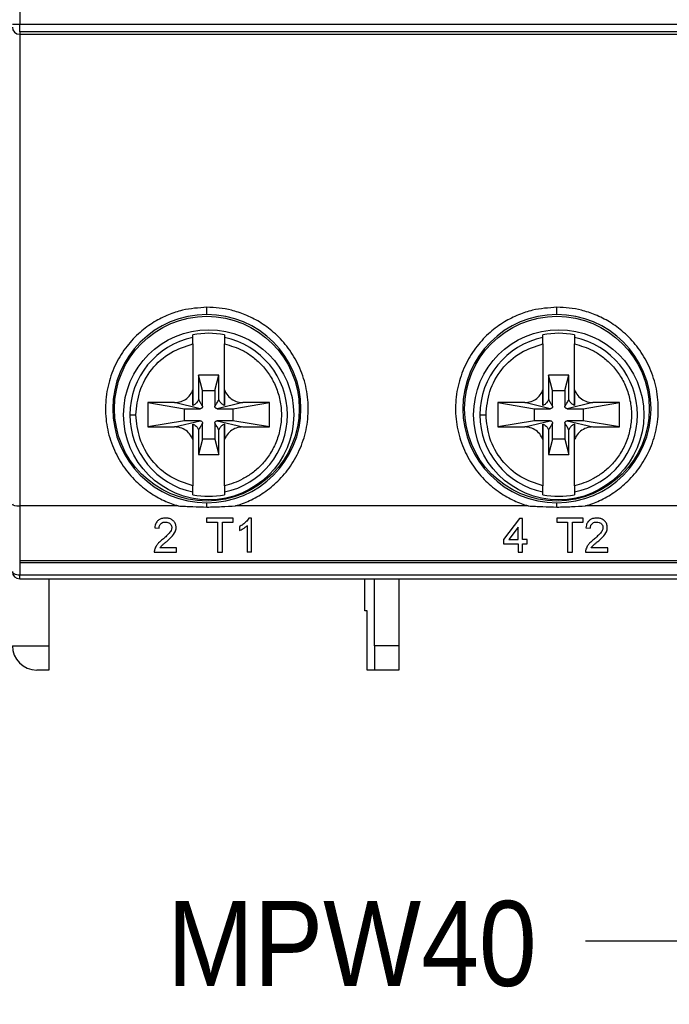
# Model space of a CAD drawing. Header units: millimetres. Extents: x 0 to 432, y 0 to 279.
# Tile 6 of 22: x 258 to 284, y 51 to 92. Entities that reach past the tile are written whole.
import ezdxf

# ---------------------------------------------------------------- set-up
doc = ezdxf.new("R2010")
doc.units = ezdxf.units.MM
doc.linetypes.add('SLD-Solid', pattern=[0])
doc.layers.add('TEXT', color=140, linetype='SLD-Solid', lineweight=25)
doc.styles.add('SLDTEXTSTYLE0', font='GOTHIC.TTF', dxfattribs={"width": 0.913})
doc.styles.get("Standard").update_dxf_attribs({"font": 'GOTHIC.TTF'})
doc.dimstyles.new('SLDDIMSTYLE4', dxfattribs={"dimtxt": 0.18, "dimasz": 3.5, "dimexe": 0, "dimexo": 0.0625, "dimgap": 0, "dimtad": 0, "dimtih": 1, "dimtoh": 1, "dimdec": 0, "dimrnd": 1e-09, "dimzin": 0, "dimdsep": 46, "dimtxsty": 'Standard', "dimsah": 1, "dimcen": 0.09, "dimadec": 0, "dimazin": 0, "dimtfac": 3.5, "dimtdec": 0, "dimtofl": 0, "dimtmove": 0, "dimatfit": 3, "dimfxl": 0, "dimfrac": 2, "dimtolj": 1, "dimtzin": 0, "dimarcsym": 0})

msp = doc.modelspace()

# ---------------------------------------------------------------- linework, layer by layer
for p, q in [((257.559, 135.399), (257.559, 91.312)), ((257.559, 91.312), (257.259, 91.312)), ((301.759, 91.312), (257.559, 91.312)), ((257.559, 91.012), (257.559, 91.312)), ((301.759, 91.012), (257.559, 91.012)), ((257.559, 91.012), (257.559, 90.908)), ((257.559, 90.908), (301.759, 90.908)), ((257.559, 90.908), (257.559, 71.508)), ((264.684, 78.432), (264.684, 78.546)), ((264.684, 78.177), (264.684, 76.28)), ((265.984, 78.546), (265.984, 78.432)), ((265.984, 76.28), (265.984, 78.177)), ((279.084, 78.432), (279.084, 78.546)), ((279.084, 78.177), (279.084, 76.28)), ((280.384, 78.546), (280.384, 78.432)), ((280.384, 76.28), (280.384, 78.177)), ((264.915, 76.893), (264.915, 75.882)), ((265.084, 76.258), (264.915, 76.893)), ((265.754, 76.893), (264.915, 76.893)), ((265.584, 76.258), (265.754, 76.893)), ((265.754, 75.882), (265.754, 76.893)), ((279.315, 76.893), (279.315, 75.882)), ((279.484, 76.258), (279.315, 76.893)), ((280.154, 76.893), (279.315, 76.893)), ((279.984, 76.258), (280.154, 76.893)), ((280.154, 75.882), (280.154, 76.893)), ((264.684, 76.28), (264.684, 75.641)), ((265.084, 75.608), (265.084, 76.258)), ((265.084, 76.258), (265.584, 76.258)), ((265.584, 76.258), (265.584, 75.608)), ((265.984, 75.641), (265.984, 76.28)), ((279.084, 76.28), (279.084, 75.641)), ((279.484, 75.608), (279.484, 76.258)), ((279.484, 76.258), (279.984, 76.258)), ((279.984, 76.258), (279.984, 75.608)), ((280.384, 75.641), (280.384, 76.28)), ((263.934, 75.758), (262.834, 75.758)), ((262.834, 75.758), (262.834, 74.758)), ((262.834, 75.758), (264.334, 75.508)), ((264.984, 75.508), (263.934, 75.758)), ((266.734, 75.758), (265.684, 75.508)), ((266.334, 75.508), (267.834, 75.758)), ((267.834, 75.758), (266.734, 75.758)), ((267.834, 74.758), (267.834, 75.758)), ((278.334, 75.758), (277.234, 75.758)), ((277.234, 75.758), (277.234, 74.758)), ((277.234, 75.758), (278.734, 75.508)), ((279.384, 75.508), (278.334, 75.758)), ((281.134, 75.758), (280.084, 75.508)), ((280.734, 75.508), (282.234, 75.758)), ((282.234, 75.758), (281.134, 75.758)), ((282.234, 74.758), (282.234, 75.758)), ((264.334, 75.508), (264.984, 75.508)), ((264.334, 75.008), (264.334, 75.508)), ((265.684, 75.508), (266.334, 75.508)), ((266.334, 75.508), (266.334, 75.008)), ((278.734, 75.508), (279.384, 75.508)), ((278.734, 75.008), (278.734, 75.508)), ((280.084, 75.508), (280.734, 75.508)), ((280.734, 75.508), (280.734, 75.008)), ((264.334, 75.008), (262.834, 74.758)), ((263.934, 74.758), (264.984, 75.008)), ((264.984, 75.008), (264.334, 75.008)), ((265.684, 75.008), (266.734, 74.758)), ((266.334, 75.008), (265.684, 75.008)), ((267.834, 74.758), (266.334, 75.008)), ((278.734, 75.008), (277.234, 74.758)), ((278.334, 74.758), (279.384, 75.008)), ((279.384, 75.008), (278.734, 75.008)), ((280.084, 75.008), (281.134, 74.758)), ((280.734, 75.008), (280.084, 75.008)), ((282.234, 74.758), (280.734, 75.008)), ((262.834, 74.758), (263.934, 74.758)), ((264.684, 74.875), (264.684, 74.236)), ((264.915, 74.634), (264.915, 73.623)), ((265.084, 74.258), (265.084, 74.908)), ((265.584, 74.908), (265.584, 74.258)), ((265.754, 73.623), (265.754, 74.634)), ((265.984, 74.236), (265.984, 74.875)), ((266.734, 74.758), (267.834, 74.758)), ((277.234, 74.758), (278.334, 74.758)), ((279.084, 74.875), (279.084, 74.236)), ((279.315, 74.634), (279.315, 73.623)), ((279.484, 74.258), (279.484, 74.908)), ((279.984, 74.908), (279.984, 74.258)), ((280.154, 73.623), (280.154, 74.634)), ((280.384, 74.236), (280.384, 74.875)), ((281.134, 74.758), (282.234, 74.758)), ((264.684, 74.236), (264.684, 72.339)), ((265.084, 74.258), (264.915, 73.623)), ((265.584, 74.258), (265.084, 74.258)), ((265.584, 74.258), (265.754, 73.623)), ((265.984, 72.339), (265.984, 74.236)), ((279.084, 74.236), (279.084, 72.339)), ((279.484, 74.258), (279.315, 73.623)), ((279.984, 74.258), (279.484, 74.258)), ((279.984, 74.258), (280.154, 73.623)), ((280.384, 72.339), (280.384, 74.236)), ((264.915, 73.623), (265.754, 73.623)), ((279.315, 73.623), (280.154, 73.623)), ((264.684, 71.97), (264.684, 72.084)), ((265.984, 72.084), (265.984, 71.97)), ((279.084, 71.97), (279.084, 72.084)), ((280.384, 72.084), (280.384, 71.97)), ((257.559, 71.508), (257.559, 68.658)), ((264.078, 71.508), (257.559, 71.508)), ((278.478, 71.508), (266.44, 71.508)), ((292.878, 71.508), (280.84, 71.508)), ((265.25, 71.008), (265.25, 70.846)), ((266.345, 71.008), (265.25, 71.008)), ((266.345, 70.846), (266.345, 71.008)), ((267.099, 71.008), (266.984, 71.008)), ((267.099, 69.608), (267.099, 71.008)), ((278.125, 70.99), (277.461, 70.129)), ((278.25, 70.99), (278.125, 70.99)), ((278.25, 70.129), (278.25, 70.99)), ((279.65, 71.008), (279.65, 70.846)), ((280.745, 71.008), (279.65, 71.008)), ((280.745, 70.846), (280.745, 71.008)), ((263.115, 70.613), (263.294, 70.595)), ((265.25, 70.846), (265.699, 70.846)), ((265.699, 70.846), (265.699, 69.608)), ((265.897, 70.846), (266.345, 70.846)), ((265.897, 69.608), (265.897, 70.846)), ((266.597, 70.658), (266.597, 70.493)), ((266.92, 70.699), (266.92, 69.608)), ((278.071, 70.633), (277.682, 70.129)), ((278.071, 70.129), (278.071, 70.633)), ((279.65, 70.846), (280.099, 70.846)), ((280.099, 70.846), (280.099, 69.608)), ((280.297, 70.846), (280.745, 70.846)), ((280.297, 69.608), (280.297, 70.846)), ((280.853, 70.613), (281.033, 70.595)), ((277.461, 70.129), (277.461, 69.949)), ((277.682, 70.129), (278.071, 70.129)), ((278.43, 70.129), (278.25, 70.129)), ((278.43, 69.949), (278.43, 70.129)), ((264.012, 69.787), (263.327, 69.787)), ((264.012, 69.608), (264.012, 69.787)), ((277.461, 69.949), (278.071, 69.949)), ((278.071, 69.949), (278.071, 69.608)), ((278.25, 69.949), (278.43, 69.949)), ((278.25, 69.608), (278.25, 69.949)), ((281.75, 69.787), (281.066, 69.787)), ((281.75, 69.608), (281.75, 69.787)), ((263.097, 69.608), (264.012, 69.608)), ((265.699, 69.608), (265.897, 69.608)), ((267.099, 69.608), (266.92, 69.608)), ((278.071, 69.608), (278.25, 69.608)), ((280.099, 69.608), (280.297, 69.608)), ((280.835, 69.608), (281.75, 69.608)), ((301.759, 69.256), (257.584, 69.256)), ((257.584, 69.172), (257.584, 69.256)), ((301.829, 69.172), (257.584, 69.172)), ((301.759, 68.658), (257.559, 68.658)), ((257.559, 68.508), (257.559, 68.658)), ((257.559, 68.508), (301.759, 68.508)), ((258.759, 68.508), (258.759, 65.758)), ((271.759, 67.187), (271.759, 68.508)), ((272.159, 65.758), (272.159, 68.508)), ((273.159, 68.508), (273.159, 65.758)), ((271.859, 67.187), (271.759, 67.187)), ((271.859, 64.758), (271.859, 67.187)), ((257.259, 65.758), (258.759, 65.758)), ((258.759, 65.758), (258.759, 64.758)), ((273.159, 65.758), (272.159, 65.758)), ((272.159, 65.758), (272.159, 64.758)), ((273.159, 65.758), (273.159, 64.758)), ((258.759, 64.758), (258.259, 64.758)), ((272.159, 64.758), (271.859, 64.758)), ((273.159, 64.758), (272.159, 64.758))]:
    msp.add_line(p, q)
at = {"flags": 128}
msp.add_lwpolyline([(257.559, 68.658), (257.501, 68.661), (257.445, 68.669), (257.393, 68.683), (257.347, 68.702), (257.31, 68.725), (257.282, 68.751), (257.265, 68.779), (257.259, 68.808)], dxfattribs=at)
for centre, radius in [((265.259, 75.508), 3.8), ((279.659, 75.508), 3.8), ((265.334, 75.258), 3.5), ((279.734, 75.258), 3.5)]:
    msp.add_circle(centre, radius)
for centre, radius, start, end in [((265.259, 75.508), 3.871, 90, 270), ((265.259, 75.508), 3.871, 270, 90), ((279.659, 75.508), 3.871, 90, 270), ((279.659, 75.508), 3.871, 270, 90), ((265.334, 75.258), 3.351, 78.8162, 101.1838), ((279.734, 75.258), 3.351, 78.8162, 101.1838), ((265.334, 75.258), 3.24, 101.5731, 180), ((265.334, 75.258), 3.24, 281.5731, 78.4269), ((279.734, 75.258), 3.24, 101.5731, 180), ((279.734, 75.258), 3.24, 281.5731, 78.4269), ((265.334, 75.258), 3.24, 180, 258.4269), ((279.734, 75.258), 3.24, 180, 258.4269), ((265.334, 75.258), 3.351, 258.8162, 281.1838), ((279.734, 75.258), 3.351, 258.8162, 281.1838), ((257.559, 68.808), 0.3, 180, 270), ((258.259, 65.758), 1, 180, 270)]:
    msp.add_arc(centre, radius, start, end)
for centre, ratio in [((257.559, 91.207), 0.995646), ((257.559, 71.588), 0.267949)]:
    msp.add_ellipse(centre, major_axis=(0.3, 0), ratio=ratio, start_param=3.141593, end_param=4.712389)
for points, knots in [([(265.259, 79.679), (264.92, 79.655), (264.382, 79.619), (263.66, 79.376), (263.069, 79.08), (262.483, 78.651), (261.943, 78.08), (261.494, 77.37), (261.187, 76.545), (261.058, 75.65), (261.126, 74.746), (261.381, 73.893), (261.79, 73.144), (262.307, 72.527), (262.884, 72.057), (263.475, 71.715), (263.884, 71.575), (264.078, 71.508)], [0, 0, 0, 0, 0.085401, 0.135515, 0.190936, 0.251746, 0.317726, 0.388256, 0.462272, 0.5383, 0.61461, 0.689429, 0.761184, 0.828674, 0.891142, 0.94825, 1, 1, 1, 1]), ([(266.44, 71.508), (266.635, 71.575), (267.043, 71.715), (267.635, 72.057), (268.212, 72.527), (268.729, 73.144), (269.138, 73.893), (269.393, 74.746), (269.461, 75.65), (269.332, 76.545), (269.025, 77.37), (268.576, 78.08), (268.035, 78.651), (267.45, 79.08), (266.859, 79.377), (266.298, 79.559), (265.768, 79.661), (265.429, 79.673), (265.259, 79.679)], [0, 0, 0, 0, 0.051742, 0.108841, 0.171299, 0.238778, 0.310521, 0.385328, 0.461626, 0.537642, 0.611646, 0.682164, 0.748134, 0.808935, 0.864347, 0.914452, 0.957237, 1, 1, 1, 1]), ([(265.259, 79.379), (265.259, 79.384), (265.259, 79.396), (265.259, 79.477), (265.259, 79.578), (265.259, 79.646), (265.259, 79.679)], [0, 0, 0, 0, 0.270375, 0.562402, 0.789631, 1, 1, 1, 1]), ([(279.659, 79.679), (279.32, 79.655), (278.782, 79.619), (278.06, 79.376), (277.469, 79.08), (276.883, 78.651), (276.343, 78.08), (275.894, 77.37), (275.587, 76.545), (275.458, 75.65), (275.526, 74.746), (275.781, 73.893), (276.19, 73.144), (276.707, 72.527), (277.284, 72.057), (277.875, 71.715), (278.284, 71.575), (278.478, 71.508)], [0, 0, 0, 0, 0.0854013, 0.1355149, 0.1909355, 0.2517462, 0.3177265, 0.3882562, 0.4622717, 0.5383003, 0.6146102, 0.6894292, 0.7611837, 0.8286737, 0.8911415, 0.9482502, 1, 1, 1, 1]), ([(280.84, 71.508), (281.035, 71.575), (281.443, 71.715), (282.035, 72.057), (282.612, 72.527), (283.129, 73.144), (283.538, 73.893), (283.793, 74.746), (283.861, 75.65), (283.732, 76.545), (283.425, 77.37), (282.976, 78.08), (282.435, 78.651), (281.85, 79.08), (281.259, 79.377), (280.698, 79.559), (280.168, 79.661), (279.829, 79.673), (279.659, 79.679)], [0, 0, 0, 0, 0.051741, 0.108841, 0.171299, 0.238778, 0.310521, 0.385328, 0.461626, 0.537642, 0.611646, 0.682164, 0.748134, 0.808935, 0.864347, 0.914452, 0.957237, 1, 1, 1, 1]), ([(279.659, 79.379), (279.659, 79.384), (279.659, 79.396), (279.659, 79.477), (279.659, 79.578), (279.659, 79.646), (279.659, 79.679)], [0, 0, 0, 0, 0.270375, 0.562402, 0.789631, 1, 1, 1, 1]), ([(262.343, 75.258), (262.375, 75.584), (262.439, 76.257), (262.956, 77.16), (263.725, 77.865), (264.371, 78.075), (264.684, 78.177)], [0, 0, 0, 0, 0.241892, 0.498855, 0.756441, 1, 1, 1, 1]), ([(264.684, 78.177), (264.684, 78.207), (264.684, 78.265), (264.684, 78.343), (264.684, 78.401), (264.684, 78.426), (264.684, 78.431), (264.684, 78.432)], [0, 0, 0, 0, 0.2338535, 0.4677826, 0.698728, 0.9246829, 1, 1, 1, 1]), ([(265.984, 78.432), (265.984, 78.427), (265.984, 78.417), (265.984, 78.367), (265.984, 78.299), (265.984, 78.232), (265.984, 78.19), (265.984, 78.177)], [0, 0, 0, 0, 0.221742, 0.443395, 0.66736, 0.895963, 1, 1, 1, 1]), ([(265.984, 78.177), (266.242, 78.099), (266.647, 77.977), (267.142, 77.656), (267.516, 77.326), (267.849, 76.908), (268.114, 76.411), (268.286, 75.852), (268.345, 75.258), (268.286, 74.664), (268.114, 74.105), (267.849, 73.608), (267.516, 73.19), (267.142, 72.859), (266.758, 72.617), (266.374, 72.441), (266.114, 72.373), (265.984, 72.339)], [0, 0, 0, 0, 0.099297, 0.156192, 0.217814, 0.283821, 0.353548, 0.425997, 0.499887, 0.573776, 0.646225, 0.715953, 0.78196, 0.843582, 0.900476, 0.950254, 1, 1, 1, 1]), ([(276.743, 75.258), (276.775, 75.584), (276.839, 76.257), (277.356, 77.16), (278.125, 77.865), (278.771, 78.075), (279.084, 78.177)], [0, 0, 0, 0, 0.241892, 0.498855, 0.756441, 1, 1, 1, 1]), ([(279.084, 78.177), (279.084, 78.207), (279.084, 78.265), (279.084, 78.343), (279.084, 78.401), (279.084, 78.426), (279.084, 78.431), (279.084, 78.432)], [0, 0, 0, 0, 0.2338535, 0.4677826, 0.698728, 0.9246829, 1, 1, 1, 1]), ([(280.384, 78.432), (280.384, 78.427), (280.384, 78.417), (280.384, 78.367), (280.384, 78.299), (280.384, 78.232), (280.384, 78.19), (280.384, 78.177)], [0, 0, 0, 0, 0.221742, 0.443395, 0.66736, 0.895963, 1, 1, 1, 1]), ([(280.384, 78.177), (280.642, 78.099), (281.047, 77.977), (281.542, 77.656), (281.916, 77.326), (282.249, 76.908), (282.514, 76.411), (282.686, 75.852), (282.745, 75.258), (282.686, 74.664), (282.514, 74.105), (282.249, 73.608), (281.916, 73.19), (281.542, 72.859), (281.158, 72.617), (280.774, 72.441), (280.514, 72.373), (280.384, 72.339)], [0, 0, 0, 0, 0.099297, 0.156192, 0.217814, 0.283821, 0.353548, 0.425997, 0.499887, 0.573776, 0.646225, 0.715953, 0.78196, 0.843582, 0.900476, 0.950254, 1, 1, 1, 1]), ([(263.934, 75.758), (264.024, 75.767), (264.205, 75.784), (264.443, 75.923), (264.604, 76.098), (264.662, 76.23), (264.684, 76.28)], [0, 0, 0, 0, 0.277445, 0.55489, 0.832329, 1, 1, 1, 1]), ([(264.684, 75.641), (264.684, 75.692), (264.684, 75.836), (264.684, 76.105), (264.684, 76.28)], [0, 0, 0, 0, 0.353326, 1, 1, 1, 1]), ([(265.984, 76.28), (266.024, 76.198), (266.103, 76.036), (266.316, 75.86), (266.536, 75.77), (266.68, 75.761), (266.734, 75.758)], [0, 0, 0, 0, 0.277445, 0.554888, 0.832332, 1, 1, 1, 1]), ([(265.984, 76.28), (265.984, 76.177), (265.984, 75.895), (265.984, 75.74), (265.984, 75.641)], [0, 0, 0, 0, 0.364938, 1, 1, 1, 1]), ([(278.334, 75.758), (278.424, 75.767), (278.605, 75.784), (278.843, 75.923), (279.004, 76.098), (279.062, 76.23), (279.084, 76.28)], [0, 0, 0, 0, 0.2774444, 0.5548896, 0.8323289, 1, 1, 1, 1]), ([(279.084, 75.641), (279.084, 75.692), (279.084, 75.836), (279.084, 76.105), (279.084, 76.28)], [0, 0, 0, 0, 0.353326, 1, 1, 1, 1]), ([(280.384, 76.28), (280.424, 76.198), (280.503, 76.036), (280.716, 75.86), (280.936, 75.77), (281.08, 75.761), (281.134, 75.758)], [0, 0, 0, 0, 0.277445, 0.554888, 0.832332, 1, 1, 1, 1]), ([(280.384, 76.28), (280.384, 76.177), (280.384, 75.895), (280.384, 75.74), (280.384, 75.641)], [0, 0, 0, 0, 0.364938, 1, 1, 1, 1]), ([(264.915, 75.882), (264.894, 75.837), (264.854, 75.752), (264.763, 75.676), (264.704, 75.65), (264.684, 75.641)], [0, 0, 0, 0, 0.4275711, 0.8153091, 1, 1, 1, 1]), ([(264.915, 75.882), (264.943, 75.834), (264.986, 75.761), (265.038, 75.672), (265.066, 75.626), (265.08, 75.608), (265.083, 75.605), (265.084, 75.606), (265.084, 75.606), (265.084, 75.607), (265.084, 75.607), (265.084, 75.608), (265.084, 75.608)], [0, 0, 0, 0, 0.50003, 0.750043, 0.937565, 0.983911, 0.995132, 0.996695, 0.997965, 0.99902, 0.999511, 1, 1, 1, 1]), ([(265.584, 75.608), (265.584, 75.608), (265.584, 75.607), (265.585, 75.606), (265.585, 75.606), (265.585, 75.605), (265.589, 75.605), (265.617, 75.651), (265.673, 75.742), (265.725, 75.833), (265.754, 75.882)], [0, 0, 0, 0, 0.000906, 0.001822, 0.002996, 0.004729, 0.00897, 0.062454, 0.499948, 1, 1, 1, 1]), ([(265.984, 75.641), (265.939, 75.665), (265.854, 75.709), (265.784, 75.805), (265.761, 75.864), (265.754, 75.882)], [0, 0, 0, 0, 0.441608, 0.829445, 1, 1, 1, 1]), ([(279.315, 75.882), (279.294, 75.837), (279.254, 75.752), (279.163, 75.676), (279.104, 75.65), (279.084, 75.641)], [0, 0, 0, 0, 0.427571, 0.81531, 1, 1, 1, 1]), ([(279.315, 75.882), (279.343, 75.834), (279.386, 75.761), (279.438, 75.672), (279.466, 75.626), (279.48, 75.608), (279.483, 75.605), (279.484, 75.606), (279.484, 75.606), (279.484, 75.607), (279.484, 75.607), (279.484, 75.608), (279.484, 75.608)], [0, 0, 0, 0, 0.50003, 0.750043, 0.937566, 0.983911, 0.995132, 0.996695, 0.997965, 0.999019, 0.999511, 1, 1, 1, 1]), ([(279.984, 75.608), (279.984, 75.608), (279.984, 75.607), (279.985, 75.606), (279.985, 75.606), (279.985, 75.605), (279.989, 75.605), (280.017, 75.651), (280.073, 75.742), (280.125, 75.833), (280.154, 75.882)], [0, 0, 0, 0, 0.000906, 0.001822, 0.002996, 0.004729, 0.00897, 0.062454, 0.499948, 1, 1, 1, 1]), ([(280.384, 75.641), (280.339, 75.665), (280.254, 75.709), (280.184, 75.805), (280.161, 75.864), (280.154, 75.882)], [0, 0, 0, 0, 0.441608, 0.829444, 1, 1, 1, 1]), ([(265.084, 75.608), (265.083, 75.597), (265.081, 75.574), (265.064, 75.544), (265.038, 75.522), (265.01, 75.51), (264.992, 75.508), (264.984, 75.508)], [0, 0, 0, 0, 0.2147104, 0.4293724, 0.6440835, 0.8587713, 1, 1, 1, 1]), ([(265.684, 75.508), (265.673, 75.509), (265.651, 75.511), (265.621, 75.529), (265.598, 75.554), (265.586, 75.582), (265.585, 75.601), (265.584, 75.608)], [0, 0, 0, 0, 0.214696, 0.429377, 0.644065, 0.858791, 1, 1, 1, 1]), ([(279.484, 75.608), (279.483, 75.597), (279.481, 75.574), (279.464, 75.544), (279.438, 75.522), (279.41, 75.51), (279.392, 75.508), (279.384, 75.508)], [0, 0, 0, 0, 0.21471, 0.429371, 0.644081, 0.858769, 1, 1, 1, 1]), ([(280.084, 75.508), (280.073, 75.509), (280.051, 75.511), (280.021, 75.529), (279.998, 75.554), (279.986, 75.582), (279.985, 75.601), (279.984, 75.608)], [0, 0, 0, 0, 0.214699, 0.429378, 0.644065, 0.858791, 1, 1, 1, 1]), ([(262.094, 75.258), (262.101, 75.258), (262.116, 75.258), (262.183, 75.258), (262.263, 75.258), (262.317, 75.258), (262.343, 75.258)], [0, 0, 0, 0, 0.271337, 0.562153, 0.788662, 1, 1, 1, 1]), ([(264.684, 72.339), (264.371, 72.441), (263.725, 72.651), (262.956, 73.356), (262.439, 74.259), (262.375, 74.932), (262.343, 75.258)], [0, 0, 0, 0, 0.243559, 0.501145, 0.758108, 1, 1, 1, 1]), ([(264.984, 75.008), (264.996, 75.007), (265.018, 75.005), (265.048, 74.987), (265.071, 74.962), (265.083, 74.934), (265.084, 74.915), (265.084, 74.908)], [0, 0, 0, 0, 0.2146943, 0.4294037, 0.6440989, 0.8587872, 1, 1, 1, 1]), ([(265.584, 74.908), (265.586, 74.919), (265.588, 74.942), (265.605, 74.972), (265.63, 74.994), (265.658, 75.006), (265.677, 75.008), (265.684, 75.008)], [0, 0, 0, 0, 0.214665, 0.429371, 0.644084, 0.858775, 1, 1, 1, 1]), ([(276.494, 75.258), (276.501, 75.258), (276.516, 75.258), (276.583, 75.258), (276.663, 75.258), (276.717, 75.258), (276.743, 75.258)], [0, 0, 0, 0, 0.271337, 0.562153, 0.788662, 1, 1, 1, 1]), ([(279.084, 72.339), (278.771, 72.441), (278.125, 72.651), (277.356, 73.356), (276.839, 74.259), (276.775, 74.932), (276.743, 75.258)], [0, 0, 0, 0, 0.243559, 0.501145, 0.758108, 1, 1, 1, 1]), ([(279.384, 75.008), (279.396, 75.007), (279.418, 75.005), (279.448, 74.987), (279.471, 74.962), (279.483, 74.934), (279.484, 74.915), (279.484, 74.908)], [0, 0, 0, 0, 0.214697, 0.429404, 0.644098, 0.858788, 1, 1, 1, 1]), ([(279.984, 74.908), (279.986, 74.919), (279.988, 74.942), (280.005, 74.972), (280.03, 74.994), (280.058, 75.006), (280.077, 75.008), (280.084, 75.008)], [0, 0, 0, 0, 0.2146642, 0.4293693, 0.6440819, 0.8587726, 1, 1, 1, 1]), ([(264.684, 74.236), (264.645, 74.318), (264.566, 74.48), (264.353, 74.656), (264.133, 74.746), (263.989, 74.755), (263.934, 74.758)], [0, 0, 0, 0, 0.277445, 0.554888, 0.832331, 1, 1, 1, 1]), ([(264.684, 74.875), (264.73, 74.851), (264.814, 74.807), (264.885, 74.711), (264.908, 74.652), (264.915, 74.634)], [0, 0, 0, 0, 0.441622, 0.8294435, 1, 1, 1, 1]), ([(264.684, 74.236), (264.684, 74.339), (264.684, 74.621), (264.684, 74.776), (264.684, 74.875)], [0, 0, 0, 0, 0.364937, 1, 1, 1, 1]), ([(265.084, 74.908), (265.084, 74.908), (265.084, 74.909), (265.084, 74.91), (265.084, 74.91), (265.084, 74.911), (265.08, 74.911), (265.052, 74.865), (264.996, 74.774), (264.943, 74.683), (264.915, 74.634)], [0, 0, 0, 0, 0.0009, 0.001821, 0.002993, 0.004727, 0.008968, 0.062451, 0.499947, 1, 1, 1, 1]), ([(265.754, 74.634), (265.725, 74.682), (265.683, 74.755), (265.63, 74.844), (265.603, 74.89), (265.589, 74.909), (265.586, 74.911), (265.585, 74.91), (265.585, 74.91), (265.585, 74.909), (265.584, 74.909), (265.584, 74.908), (265.584, 74.908)], [0, 0, 0, 0, 0.500028, 0.750043, 0.937564, 0.983911, 0.995132, 0.996695, 0.997965, 0.99902, 0.999511, 1, 1, 1, 1]), ([(265.984, 74.875), (265.941, 74.852), (265.857, 74.809), (265.786, 74.714), (265.761, 74.653), (265.754, 74.634)], [0, 0, 0, 0, 0.4275618, 0.8153041, 1, 1, 1, 1]), ([(265.984, 74.875), (265.984, 74.824), (265.984, 74.68), (265.984, 74.411), (265.984, 74.236)], [0, 0, 0, 0, 0.353326, 1, 1, 1, 1]), ([(266.734, 74.758), (266.644, 74.749), (266.464, 74.732), (266.226, 74.593), (266.065, 74.418), (266.006, 74.286), (265.984, 74.236)], [0, 0, 0, 0, 0.277443, 0.554886, 0.83233, 1, 1, 1, 1]), ([(279.084, 74.236), (279.045, 74.318), (278.966, 74.48), (278.753, 74.656), (278.533, 74.746), (278.389, 74.755), (278.334, 74.758)], [0, 0, 0, 0, 0.2774446, 0.554888, 0.8323309, 1, 1, 1, 1]), ([(279.084, 74.875), (279.13, 74.851), (279.214, 74.807), (279.285, 74.711), (279.308, 74.652), (279.315, 74.634)], [0, 0, 0, 0, 0.441622, 0.829444, 1, 1, 1, 1]), ([(279.084, 74.236), (279.084, 74.339), (279.084, 74.621), (279.084, 74.776), (279.084, 74.875)], [0, 0, 0, 0, 0.364937, 1, 1, 1, 1]), ([(279.484, 74.908), (279.484, 74.908), (279.484, 74.909), (279.484, 74.91), (279.484, 74.91), (279.484, 74.911), (279.48, 74.911), (279.452, 74.865), (279.396, 74.774), (279.343, 74.683), (279.315, 74.634)], [0, 0, 0, 0, 0.0009, 0.001821, 0.002993, 0.004727, 0.008968, 0.062451, 0.499946, 1, 1, 1, 1]), ([(280.154, 74.634), (280.125, 74.682), (280.083, 74.755), (280.03, 74.844), (280.003, 74.89), (279.989, 74.909), (279.986, 74.911), (279.985, 74.91), (279.985, 74.91), (279.985, 74.909), (279.984, 74.909), (279.984, 74.908), (279.984, 74.908)], [0, 0, 0, 0, 0.500028, 0.750043, 0.937564, 0.983911, 0.995132, 0.996695, 0.997965, 0.99902, 0.999511, 1, 1, 1, 1]), ([(280.384, 74.875), (280.341, 74.852), (280.257, 74.809), (280.186, 74.714), (280.161, 74.653), (280.154, 74.634)], [0, 0, 0, 0, 0.4275616, 0.8153045, 1, 1, 1, 1]), ([(280.384, 74.875), (280.384, 74.824), (280.384, 74.68), (280.384, 74.411), (280.384, 74.236)], [0, 0, 0, 0, 0.353326, 1, 1, 1, 1]), ([(281.134, 74.758), (281.044, 74.749), (280.864, 74.732), (280.626, 74.593), (280.465, 74.418), (280.406, 74.286), (280.384, 74.236)], [0, 0, 0, 0, 0.2774436, 0.5548863, 0.8323296, 1, 1, 1, 1]), ([(264.684, 72.084), (264.684, 72.089), (264.684, 72.1), (264.684, 72.149), (264.684, 72.217), (264.684, 72.284), (264.684, 72.326), (264.684, 72.339)], [0, 0, 0, 0, 0.221739, 0.443394, 0.667377, 0.895982, 1, 1, 1, 1]), ([(265.984, 72.339), (265.984, 72.309), (265.984, 72.251), (265.984, 72.173), (265.984, 72.115), (265.984, 72.09), (265.984, 72.085), (265.984, 72.084)], [0, 0, 0, 0, 0.233836, 0.467785, 0.69872, 0.924685, 1, 1, 1, 1]), ([(279.084, 72.084), (279.084, 72.089), (279.084, 72.1), (279.084, 72.149), (279.084, 72.217), (279.084, 72.284), (279.084, 72.326), (279.084, 72.339)], [0, 0, 0, 0, 0.221739, 0.443394, 0.667377, 0.895982, 1, 1, 1, 1]), ([(280.384, 72.339), (280.384, 72.309), (280.384, 72.251), (280.384, 72.173), (280.384, 72.115), (280.384, 72.09), (280.384, 72.085), (280.384, 72.084)], [0, 0, 0, 0, 0.233836, 0.467785, 0.69872, 0.924685, 1, 1, 1, 1]), ([(264.078, 71.508), (264.278, 71.497), (264.672, 71.476), (265.066, 71.466), (265.259, 71.461)], [0, 0, 0, 0, 0.508306, 1, 1, 1, 1]), ([(265.259, 71.461), (265.259, 71.49), (265.259, 71.547), (265.259, 71.602), (265.259, 71.632), (265.259, 71.636), (265.259, 71.637)], [0, 0, 0, 0, 0.287807, 0.57687, 0.79551, 1, 1, 1, 1]), ([(265.259, 71.461), (265.459, 71.467), (265.853, 71.477), (266.247, 71.498), (266.44, 71.508)], [0, 0, 0, 0, 0.507804, 1, 1, 1, 1]), ([(278.478, 71.508), (278.678, 71.497), (279.072, 71.476), (279.466, 71.466), (279.659, 71.461)], [0, 0, 0, 0, 0.508306, 1, 1, 1, 1]), ([(279.659, 71.461), (279.659, 71.49), (279.659, 71.547), (279.659, 71.602), (279.659, 71.632), (279.659, 71.636), (279.659, 71.637)], [0, 0, 0, 0, 0.287807, 0.57687, 0.79551, 1, 1, 1, 1]), ([(279.659, 71.461), (279.859, 71.467), (280.253, 71.477), (280.647, 71.498), (280.84, 71.508)], [0, 0, 0, 0, 0.507805, 1, 1, 1, 1]), ([(263.563, 71.008), (263.505, 71.004), (263.403, 70.998), (263.275, 70.936), (263.182, 70.844), (263.131, 70.73), (263.119, 70.648), (263.115, 70.613)], [0, 0, 0, 0, 0.243427, 0.421676, 0.600043, 0.828123, 1, 1, 1, 1]), ([(263.994, 70.622), (263.99, 70.67), (263.982, 70.761), (263.905, 70.88), (263.797, 70.965), (263.675, 71.003), (263.597, 71.007), (263.563, 71.008)], [0, 0, 0, 0, 0.238689, 0.451349, 0.664475, 0.8551, 1, 1, 1, 1]), ([(266.984, 71.008), (266.948, 70.954), (266.884, 70.855), (266.746, 70.74), (266.647, 70.686), (266.597, 70.658)], [0, 0, 0, 0, 0.380073, 0.685235, 1, 1, 1, 1]), ([(281.302, 71.008), (281.243, 71.004), (281.142, 70.998), (281.014, 70.936), (280.92, 70.844), (280.869, 70.73), (280.858, 70.648), (280.853, 70.613)], [0, 0, 0, 0, 0.243427, 0.421676, 0.600043, 0.828123, 1, 1, 1, 1]), ([(281.733, 70.622), (281.728, 70.67), (281.72, 70.761), (281.643, 70.88), (281.535, 70.965), (281.413, 71.003), (281.335, 71.007), (281.302, 71.008)], [0, 0, 0, 0, 0.238689, 0.451349, 0.664475, 0.8551, 1, 1, 1, 1]), ([(263.294, 70.595), (263.298, 70.638), (263.305, 70.705), (263.362, 70.781), (263.425, 70.823), (263.494, 70.844), (263.54, 70.846), (263.559, 70.846)], [0, 0, 0, 0, 0.332265, 0.511922, 0.69178, 0.867596, 1, 1, 1, 1]), ([(263.815, 70.62), (263.808, 70.579), (263.793, 70.483), (263.689, 70.36), (263.567, 70.242), (263.481, 70.168), (263.438, 70.132)], [0, 0, 0, 0, 0.204608, 0.47829, 0.738573, 1, 1, 1, 1]), ([(263.559, 70.846), (263.593, 70.844), (263.652, 70.84), (263.725, 70.801), (263.777, 70.749), (263.81, 70.686), (263.813, 70.641), (263.815, 70.62)], [0, 0, 0, 0, 0.242703, 0.429434, 0.615761, 0.821705, 1, 1, 1, 1]), ([(263.606, 70.047), (263.651, 70.086), (263.774, 70.192), (263.931, 70.358), (263.991, 70.528), (263.994, 70.605), (263.994, 70.622)], [0, 0, 0, 0, 0.243985, 0.659706, 0.928151, 1, 1, 1, 1]), ([(266.597, 70.493), (266.647, 70.517), (266.731, 70.557), (266.839, 70.627), (266.893, 70.675), (266.92, 70.699)], [0, 0, 0, 0, 0.428992, 0.712635, 1, 1, 1, 1]), ([(281.033, 70.595), (281.037, 70.638), (281.043, 70.705), (281.1, 70.781), (281.163, 70.823), (281.233, 70.844), (281.278, 70.846), (281.298, 70.846)], [0, 0, 0, 0, 0.332265, 0.511922, 0.69178, 0.867597, 1, 1, 1, 1]), ([(281.553, 70.62), (281.546, 70.579), (281.531, 70.483), (281.428, 70.36), (281.306, 70.242), (281.22, 70.168), (281.177, 70.132)], [0, 0, 0, 0, 0.204608, 0.47829, 0.738572, 1, 1, 1, 1]), ([(281.298, 70.846), (281.331, 70.844), (281.39, 70.84), (281.464, 70.801), (281.516, 70.749), (281.549, 70.686), (281.552, 70.641), (281.553, 70.62)], [0, 0, 0, 0, 0.242704, 0.429434, 0.61576, 0.821704, 1, 1, 1, 1]), ([(281.344, 70.047), (281.39, 70.086), (281.512, 70.192), (281.67, 70.358), (281.729, 70.528), (281.732, 70.605), (281.733, 70.622)], [0, 0, 0, 0, 0.243986, 0.659706, 0.928151, 1, 1, 1, 1]), ([(263.438, 70.132), (263.382, 70.085), (263.29, 70.009), (263.177, 69.875), (263.138, 69.784), (263.115, 69.733)], [0, 0, 0, 0, 0.410593, 0.667036, 1, 1, 1, 1]), ([(281.177, 70.132), (281.12, 70.085), (281.029, 70.009), (280.915, 69.875), (280.876, 69.784), (280.854, 69.733)], [0, 0, 0, 0, 0.410594, 0.667036, 1, 1, 1, 1]), ([(263.115, 69.733), (263.11, 69.715), (263.102, 69.685), (263.097, 69.644), (263.097, 69.62), (263.097, 69.608)], [0, 0, 0, 0, 0.43635, 0.717209, 1, 1, 1, 1]), ([(263.327, 69.787), (263.358, 69.824), (263.413, 69.89), (263.514, 69.971), (263.575, 70.022), (263.606, 70.047)], [0, 0, 0, 0, 0.380759, 0.690323, 1, 1, 1, 1]), ([(280.854, 69.733), (280.849, 69.715), (280.84, 69.685), (280.835, 69.644), (280.835, 69.62), (280.835, 69.608)], [0, 0, 0, 0, 0.43635, 0.717209, 1, 1, 1, 1]), ([(281.066, 69.787), (281.096, 69.824), (281.152, 69.89), (281.253, 69.971), (281.314, 70.022), (281.344, 70.047)], [0, 0, 0, 0, 0.38076, 0.690323, 1, 1, 1, 1])]:
    msp.add_open_spline(points, degree=3, knots=knots)

# ---------------------------------------------------------------- texts
at = {"layer": 'TEXT', "insert": (263.631, 55.261), "char_height": 3.5, "attachment_point": 1, "style": 'SLDTEXTSTYLE0'}
msp.add_mtext('MPW40', dxfattribs=at)

# ---------------------------------------------------------------- leaders
at = {"layer": 'TEXT'}
for points in [[(279.646, 140.58), (236.847, 48.621), (230.497, 48.621)], [(295.987, 84.428), (287.18, 53.605), (280.83, 53.605)]]:
    msp.add_leader(points, dimstyle='SLDDIMSTYLE4', dxfattribs=at)

doc.saveas('drawing.dxf')
